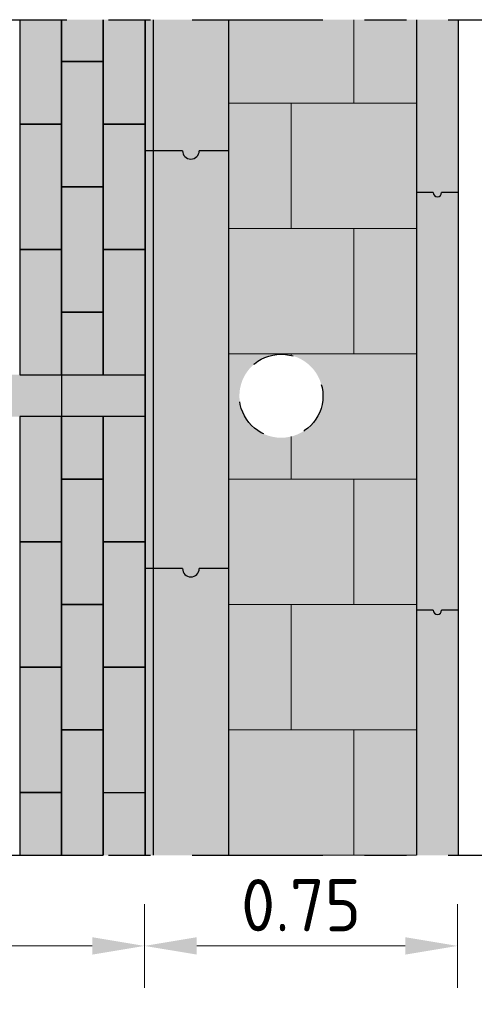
# Model space of a CAD drawing. Header units: metres. Extents: x 104013 to 108981, y 427946 to 428479.
# Tile 116 of 256: x 108742.58 to 108743.67, y 428274.96 to 428277.32. Entities that reach past the tile are written whole.
import ezdxf

# ---------------------------------------------------------------- set-up
doc = ezdxf.new("R2010")
doc.units = ezdxf.units.M
for name, pattern in [('CENTER', [2, 1.25, -0.25, 0.25, -0.25]), ('DASHED2', [0.375, 0.25, -0.125]), ('XX-AFBREEK', [7, 4, -1, 1, -1])]:
    doc.linetypes.add(name, pattern=pattern)
doc.layers.get('DefPoints').update_dxf_attribs({"color": 211, "lineweight": 18})
for name, color, linetype, lineweight in [('N-WE-IE-MEUBILAIR_WEGMEUBILAIR_LICHTMAST-SD', 251, 'Continuous', 25), ('N-WE-VH-KANTOPSLUITING_ELEMENT_INRITBAND-SD', 252, 'Continuous', 25), ('N-WE-VH-KANTVERHARDING-M', 7, 'Continuous', 18), ('N-WE-VH-VERHARDING-GD', 7, 'Continuous', 25), ('N-WE-VH-VERHARDING_TEGEL-AD-50', 252, 'Continuous', 18), ('X-XX-AL-AFBREEKLIJN-GD', 7, 'XX-AFBREEK', 25)]:
    doc.layers.add(name, color=color, linetype=linetype, lineweight=lineweight)
doc.layers.add('N-WE-VH-VERHARDING-AP_VOETPAD', color=7, linetype='Continuous', true_color=0xdbdbdb)
doc.styles.add('NLCS-ISO-M50-T25', font='NLCS-ISO.ttf', dxfattribs={"height": 0.125})
doc.dimstyles.new('NLCS-M50-T25-PIJL_l2_h1', dxfattribs={"dimscale": 0.05, "dimtxt": 2.5, "dimasz": 2.5, "dimexe": 2, "dimexo": 2, "dimgap": 0.7, "dimtad": 1, "dimzin": 0, "dimdsep": 46, "dimtxsty": 'NLCS-ISO-M50-T25', "dimcen": 2.5, "dimdle": 2, "dimclrd": 256, "dimclre": 256, "dimclrt": 256, "dimadec": 1, "dimazin": 0, "dimtfac": 1, "dimtofl": 0, "dimtmove": 1, "dimatfit": 0, "dimfxl": 2, "dimfxlon": 1, "dimtfillclr": 256, "dimtolj": 1, "dimtzin": 0, "dimlwd": 18, "dimlwe": 18, "dimarcsym": 0})

# ---------------------------------------------------------------- blocks, each defined once
blk = doc.blocks.new('*D908')
at = {"layer": 'DefPoints', "color": 0, "transparency": 16777216}
for p in [(108742.8798, 428275.7522), (108738.18, 428275.6283), (108742.8798, 428274.5163)]:
    blk.add_point(p, dxfattribs=at)
at = {"layer": 'N-WE-VH-KANTVERHARDING-M', "lineweight": 18, "transparency": 16777216}
for p, q in [((108738.18, 428274.6163), (108738.18, 428274.4163)), ((108742.8798, 428274.6163), (108742.8798, 428274.4163)), ((108738.305, 428274.5163), (108742.7548, 428274.5163))]:
    blk.add_line(p, q, dxfattribs=at)
at = {"layer": 'N-WE-VH-KANTVERHARDING-M', "transparency": 16777216}
for points in [[(108738.305, 428274.5371), (108738.305, 428274.4954), (108738.18, 428274.5163)], [(108742.7548, 428274.5371), (108742.7548, 428274.4954), (108742.8798, 428274.5163)]]:
    blk.add_solid(points, dxfattribs=at)
at = {"layer": 'N-WE-VH-KANTVERHARDING-M', "transparency": 16777216, "insert": (108740.5299, 428274.6138), "char_height": 0.125, "attachment_point": 5, "style": 'NLCS-ISO-M50-T25'}
blk.add_mtext('\\A1;4.70', dxfattribs=at)
blk = doc.blocks.new('*D909')
at = {"layer": 'DefPoints', "color": 0, "transparency": 16777216}
for p in [(108743.0798, 428275.8722), (108742.8798, 428275.7522), (108743.0798, 428274.5163)]:
    blk.add_point(p, dxfattribs=at)
at = {"layer": 'N-WE-VH-KANTVERHARDING-M', "lineweight": 18, "transparency": 16777216}
for p, q in [((108742.8798, 428274.6163), (108742.8798, 428274.4163)), ((108743.0798, 428274.6163), (108743.0798, 428274.4163)), ((108742.7548, 428274.5163), (108742.6298, 428274.5163)), ((108742.9798, 428274.5163), (108742.8588, 428274.1789)), ((108742.8798, 428274.5163), (108743.0798, 428274.5163)), ((108743.2048, 428274.5163), (108743.3298, 428274.5163)), ((108742.8588, 428274.1789), (108742.5138, 428274.1789))]:
    blk.add_line(p, q, dxfattribs=at)
at = {"layer": 'N-WE-VH-KANTVERHARDING-M', "transparency": 16777216}
for points in [[(108742.7548, 428274.5371), (108742.7548, 428274.4954), (108742.8798, 428274.5163)], [(108743.2048, 428274.5371), (108743.2048, 428274.4954), (108743.0798, 428274.5163)]]:
    blk.add_solid(points, dxfattribs=at)
at = {"layer": 'N-WE-VH-KANTVERHARDING-M', "transparency": 16777216, "insert": (108742.6863, 428274.2764), "char_height": 0.125, "attachment_point": 5, "style": 'NLCS-ISO-M50-T25'}
blk.add_mtext('\\A1;0.20', dxfattribs=at)
blk = doc.blocks.new('*D910')
at = {"layer": 'DefPoints', "color": 0, "transparency": 16777216}
for p in [(108743.5286, 428275.8965), (108743.0798, 428275.8722), (108743.5286, 428274.5163)]:
    blk.add_point(p, dxfattribs=at)
at = {"layer": 'N-WE-VH-KANTVERHARDING-M', "lineweight": 18, "transparency": 16777216}
for p, q in [((108743.0798, 428274.6163), (108743.0798, 428274.4163)), ((108743.5286, 428274.6163), (108743.5286, 428274.4163)), ((108743.2048, 428274.5163), (108743.4036, 428274.5163))]:
    blk.add_line(p, q, dxfattribs=at)
at = {"layer": 'N-WE-VH-KANTVERHARDING-M', "transparency": 16777216}
for points in [[(108743.2048, 428274.5371), (108743.2048, 428274.4954), (108743.0798, 428274.5163)], [(108743.4036, 428274.5371), (108743.4036, 428274.4954), (108743.5286, 428274.5163)]]:
    blk.add_solid(points, dxfattribs=at)
at = {"layer": 'N-WE-VH-KANTVERHARDING-M', "transparency": 16777216, "insert": (108743.3042, 428274.6138), "char_height": 0.125, "attachment_point": 5, "style": 'NLCS-ISO-M50-T25'}
blk.add_mtext('\\A1;0.45', dxfattribs=at)
blk = doc.blocks.new('*D911')
at = {"layer": 'DefPoints', "color": 0, "transparency": 16777216}
for p in [(108743.5286, 428275.8964), (108743.6286, 428275.8965), (108743.6286, 428274.5163)]:
    blk.add_point(p, dxfattribs=at)
at = {"layer": 'N-WE-VH-KANTVERHARDING-M', "lineweight": 18, "transparency": 16777216}
for p, q in [((108743.5786, 428274.5163), (108743.6124, 428274.7667)), ((108743.6124, 428274.7667), (108743.9324, 428274.7667)), ((108743.5286, 428274.6163), (108743.5286, 428274.4163)), ((108743.6286, 428274.6163), (108743.6286, 428274.4163)), ((108743.4036, 428274.5163), (108743.2786, 428274.5163)), ((108743.5286, 428274.5163), (108743.6286, 428274.5163)), ((108743.7536, 428274.5163), (108743.8786, 428274.5163))]:
    blk.add_line(p, q, dxfattribs=at)
at = {"layer": 'N-WE-VH-KANTVERHARDING-M', "transparency": 16777216}
for points in [[(108743.4036, 428274.5371), (108743.4036, 428274.4954), (108743.5286, 428274.5163)], [(108743.7536, 428274.5371), (108743.7536, 428274.4954), (108743.6286, 428274.5163)]]:
    blk.add_solid(points, dxfattribs=at)
at = {"layer": 'N-WE-VH-KANTVERHARDING-M', "transparency": 16777216, "insert": (108743.7724, 428274.8642), "char_height": 0.125, "attachment_point": 5, "style": 'NLCS-ISO-M50-T25'}
blk.add_mtext('\\A1;0.10', dxfattribs=at)
blk = doc.blocks.new('*D912')
at = {"layer": 'DefPoints', "color": 0, "transparency": 16777216}
for p in [(108743.6286, 428275.6965), (108738.18, 428275.1465), (108743.6286, 428273.9344)]:
    blk.add_point(p, dxfattribs=at)
at = {"layer": 'N-WE-VH-KANTVERHARDING-M', "lineweight": 18, "transparency": 16777216}
for p, q in [((108738.18, 428274.0344), (108738.18, 428273.8344)), ((108743.6286, 428274.0344), (108743.6286, 428273.8344)), ((108738.305, 428273.9344), (108743.5036, 428273.9344))]:
    blk.add_line(p, q, dxfattribs=at)
at = {"layer": 'N-WE-VH-KANTVERHARDING-M', "transparency": 16777216}
for points in [[(108738.305, 428273.9552), (108738.305, 428273.9136), (108738.18, 428273.9344)], [(108743.5036, 428273.9552), (108743.5036, 428273.9136), (108743.6286, 428273.9344)]]:
    blk.add_solid(points, dxfattribs=at)
at = {"layer": 'N-WE-VH-KANTVERHARDING-M', "transparency": 16777216, "insert": (108740.9043, 428274.0319), "char_height": 0.125, "attachment_point": 5, "style": 'NLCS-ISO-M50-T25'}
blk.add_mtext('\\A1;5.45', dxfattribs=at)
blk = doc.blocks.new('*D902')
at = {"layer": 'DefPoints', "color": 0, "transparency": 16777216}
for p in [(108738.48, 428275.8731), (108742.8798, 428275.7471), (108742.8798, 428275.1037)]:
    blk.add_point(p, dxfattribs=at)
at = {"layer": 'N-WE-VH-KANTVERHARDING-M', "lineweight": 18, "transparency": 16777216}
for p, q in [((108738.48, 428275.2037), (108738.48, 428275.0037)), ((108742.8798, 428275.2037), (108742.8798, 428275.0037)), ((108738.605, 428275.1037), (108742.7548, 428275.1037))]:
    blk.add_line(p, q, dxfattribs=at)
at = {"layer": 'N-WE-VH-KANTVERHARDING-M', "transparency": 16777216}
for points in [[(108738.605, 428275.1245), (108738.605, 428275.0829), (108738.48, 428275.1037)], [(108742.7548, 428275.1245), (108742.7548, 428275.0829), (108742.8798, 428275.1037)]]:
    blk.add_solid(points, dxfattribs=at)
at = {"layer": 'N-WE-VH-KANTVERHARDING-M', "transparency": 16777216, "insert": (108740.6799, 428275.2012), "char_height": 0.125, "attachment_point": 5, "style": 'NLCS-ISO-M50-T25'}
blk.add_mtext('\\A1;4.40', dxfattribs=at)
blk = doc.blocks.new('*D903')
at = {"layer": 'DefPoints', "color": 0, "transparency": 16777216}
for p in [(108743.6286, 428275.9177), (108742.8798, 428275.857), (108743.6286, 428275.1037)]:
    blk.add_point(p, dxfattribs=at)
at = {"layer": 'N-WE-VH-KANTVERHARDING-M', "lineweight": 18, "transparency": 16777216}
for p, q in [((108742.8798, 428275.2037), (108742.8798, 428275.0037)), ((108743.6286, 428275.2037), (108743.6286, 428275.0037)), ((108743.0048, 428275.1037), (108743.5036, 428275.1037))]:
    blk.add_line(p, q, dxfattribs=at)
at = {"layer": 'N-WE-VH-KANTVERHARDING-M', "transparency": 16777216}
for points in [[(108743.0048, 428275.1245), (108743.0048, 428275.0829), (108742.8798, 428275.1037)], [(108743.5036, 428275.1245), (108743.5036, 428275.0829), (108743.6286, 428275.1037)]]:
    blk.add_solid(points, dxfattribs=at)
at = {"layer": 'N-WE-VH-KANTVERHARDING-M', "transparency": 16777216, "insert": (108743.2542, 428275.2012), "char_height": 0.125, "attachment_point": 5, "style": 'NLCS-ISO-M50-T25'}
blk.add_mtext('\\A1;0.75', dxfattribs=at)
blk = doc.blocks.new('*D897')
at = {"layer": 'DefPoints', "color": 0, "transparency": 16777216}
for p in [(108726.7306, 428275.5388), (108743.6294, 428275.5388), (108743.6294, 428273.4424)]:
    blk.add_point(p, dxfattribs=at)
at = {"layer": 'N-WE-VH-KANTVERHARDING-M', "lineweight": 18, "transparency": 16777216}
for p, q in [((108726.7306, 428273.5424), (108726.7306, 428273.3424)), ((108743.6294, 428273.5424), (108743.6294, 428273.3424)), ((108726.8556, 428273.4424), (108743.5044, 428273.4424))]:
    blk.add_line(p, q, dxfattribs=at)
at = {"layer": 'N-WE-VH-KANTVERHARDING-M', "transparency": 16777216}
for points in [[(108726.8556, 428273.4632), (108726.8556, 428273.4216), (108726.7306, 428273.4424)], [(108743.5044, 428273.4632), (108743.5044, 428273.4216), (108743.6294, 428273.4424)]]:
    blk.add_solid(points, dxfattribs=at)
at = {"layer": 'N-WE-VH-KANTVERHARDING-M', "transparency": 16777216, "insert": (108735.18, 428273.5399), "char_height": 0.125, "attachment_point": 5, "style": 'NLCS-ISO-M50-T25'}
blk.add_mtext('\\A1;16.90', dxfattribs=at)

msp = doc.modelspace()

# ---------------------------------------------------------------- hatches: boundary and pattern name
at = {"layer": 'N-WE-VH-KANTOPSLUITING_ELEMENT_INRITBAND-SD'}
h = msp.add_hatch(color=253, dxfattribs=at)
h.dxf.hatch_style = 1
h.paths.add_polyline_path([(108743.0806, 428275.3207), (108743.0806, 428277.3207), (108742.8806, 428277.3207), (108742.8806, 428275.3207)])
h = msp.add_hatch(color=253, dxfattribs=at)
h.dxf.hatch_style = 1
h.paths.add_polyline_path([(108743.5306, 428275.3207), (108743.5306, 428277.3207), (108743.6306, 428277.3207), (108743.6306, 428275.3207)])
at = {"layer": 'N-WE-VH-VERHARDING-AP_VOETPAD'}
h = msp.add_hatch(color=256, dxfattribs=at)
h.paths.add_polyline_path([(108742.881, 428277.0707), (108742.781, 428277.0707), (108742.781, 428276.9207), (108742.781, 428276.7707), (108742.881, 428276.7707)])
h.paths.add_polyline_path([(108742.781, 428277.2207), (108742.681, 428277.2207), (108742.681, 428277.0707), (108742.681, 428276.9207), (108742.781, 428276.9207)])
h.paths.add_polyline_path([(108742.681, 428277.0707), (108742.581, 428277.0707), (108742.581, 428276.7707), (108742.681, 428276.7707)])
h.paths.add_polyline_path([(108742.681, 428277.3207), (108742.581, 428277.3207), (108742.581, 428277.0707), (108742.681, 428277.0707)])
h.paths.add_polyline_path([(108742.781, 428277.3207), (108742.681, 428277.3207), (108742.681, 428277.2207), (108742.781, 428277.2207)])
h.paths.add_polyline_path([(108742.881, 428277.3207), (108742.781, 428277.3207), (108742.781, 428277.2207), (108742.781, 428277.0707), (108742.881, 428277.0707)])
h = msp.add_hatch(color=256, dxfattribs=at)
edge = h.paths.add_edge_path()
edge.add_arc((108743.2067, 428276.4201), 0.1, 0, 360)
h.paths.add_polyline_path([(108743.0806, 428277.3207), (108743.5304, 428277.3207), (108743.5306, 428275.3207), (108743.0806, 428275.3207)])
h = msp.add_hatch(color=256, dxfattribs=at)
h.paths.add_polyline_path([(108742.681, 428276.7707), (108742.581, 428276.7707), (108742.581, 428276.4707), (108742.681, 428276.4707)])
h.paths.add_polyline_path([(108742.781, 428276.9207), (108742.681, 428276.9207), (108742.681, 428276.6207), (108742.781, 428276.6207)])
h.paths.add_polyline_path([(108742.781, 428276.6207), (108742.681, 428276.6207), (108742.681, 428276.4707), (108742.781, 428276.4707)])
msp.add_hatch(color=256, dxfattribs=at).paths.add_polyline_path([(108742.881, 428276.7707), (108742.781, 428276.7707), (108742.781, 428276.4707), (108742.881, 428276.4707)])
at = {"layer": 'N-WE-VH-VERHARDING-AP_VOETPAD', "true_color": 0xffffff}
h = msp.add_hatch(color=7, dxfattribs=at)
h.dxf.hatch_style = 1
h.paths.add_polyline_path([(108742.681, 428276.4707), (108742.481, 428276.4707), (108742.481, 428276.3707), (108742.681, 428276.3707)])
at = {"layer": 'N-WE-VH-VERHARDING-AP_VOETPAD'}
h = msp.add_hatch(color=256, dxfattribs=at)
h.dxf.hatch_style = 1
h.paths.add_polyline_path([(108742.881, 428276.4707), (108742.681, 428276.4707), (108742.681, 428276.3707), (108742.881, 428276.3707)])
h = msp.add_hatch(color=256, dxfattribs=at)
h.paths.add_polyline_path([(108742.681, 428276.2207), (108742.681, 428276.3707), (108742.581, 428276.3707), (108742.581, 428276.2207), (108742.581, 428276.0707), (108742.681, 428276.0707)])
h.paths.add_polyline_path([(108742.781, 428276.3707), (108742.681, 428276.3707), (108742.681, 428276.2207), (108742.781, 428276.2207)])
h.paths.add_polyline_path([(108742.881, 428276.3707), (108742.781, 428276.3707), (108742.781, 428276.2207), (108742.781, 428276.0707), (108742.881, 428276.0707)])
h.paths.add_polyline_path([(108742.781, 428276.0707), (108742.781, 428276.2207), (108742.681, 428276.2207), (108742.681, 428275.9207), (108742.781, 428275.9207)])
h.paths.add_polyline_path([(108742.681, 428276.0707), (108742.581, 428276.0707), (108742.581, 428275.7707), (108742.681, 428275.7707), (108742.681, 428275.9207)])
h.paths.add_polyline_path([(108742.781, 428275.9207), (108742.681, 428275.9207), (108742.681, 428275.6207), (108742.781, 428275.6207), (108742.781, 428275.7707)])
h.paths.add_polyline_path([(108742.881, 428276.0707), (108742.781, 428276.0707), (108742.781, 428275.7707), (108742.881, 428275.7707)])
h.paths.add_polyline_path([(108742.881, 428275.7707), (108742.781, 428275.7707), (108742.781, 428275.4707), (108742.881, 428275.4707)])
h.paths.add_polyline_path([(108742.881, 428275.4707), (108742.781, 428275.4707), (108742.781, 428275.3207), (108742.881, 428275.3207)])
h.paths.add_polyline_path([(108742.781, 428275.4707), (108742.781, 428275.6207), (108742.681, 428275.6207), (108742.681, 428275.3207), (108742.781, 428275.3207)])
h = msp.add_hatch(color=256, dxfattribs=at)
h.paths.add_polyline_path([(108742.681, 428275.4707), (108742.581, 428275.4707), (108742.581, 428275.3207), (108742.681, 428275.3207)])
h.paths.add_polyline_path([(108742.681, 428275.6207), (108742.681, 428275.7707), (108742.581, 428275.7707), (108742.581, 428275.4707), (108742.681, 428275.4707)])
at = {"layer": 'N-WE-VH-VERHARDING_TEGEL-AD-50'}
h = msp.add_hatch(dxfattribs=at)
h.set_pattern_fill('AVH-TEGEL_300X300_HALFST', color=256, angle=90, pattern_type=2)
h.set_pattern_definition([(90, (108745.18064, 428275.32073), (-0.15, 0.3), [0.3, -0.3]), (180, (108745.18064, 428275.32073), (-4e-17, -0.3), [])])
edge = h.paths.add_edge_path()
edge.add_arc((108743.2067, 428276.4201), 0.1, 0, 360)
h.paths.add_polyline_path([(108743.0806, 428275.3207), (108743.5306, 428275.3207), (108743.5306, 428277.3207), (108743.0806, 428277.3207)])

# ---------------------------------------------------------------- linework, layer by layer
at = {"layer": 'N-WE-IE-MEUBILAIR_WEGMEUBILAIR_LICHTMAST-SD', "linetype": 'DASHED2', "ltscale": 0.2}
msp.add_circle((108743.2067, 428276.4201), 0.1, dxfattribs=at)
at = {"layer": 'N-WE-VH-VERHARDING-AP_VOETPAD', "flags": 128}
msp.add_lwpolyline([(108743.6306, 428277.3207), (108743.6306, 428275.3207)], dxfattribs=at)
at = {"layer": 'N-WE-VH-VERHARDING-GD'}
for points in [[(108742.581, 428277.3207), (108742.581, 428277.0707), (108742.681, 428277.0707), (108742.681, 428277.3207)], [(108742.681, 428277.3207), (108742.681, 428277.2207), (108742.781, 428277.2207), (108742.781, 428277.3207)], [(108742.781, 428277.3207), (108742.781, 428277.0707), (108742.881, 428277.0707), (108742.881, 428277.3207)], [(108742.9706, 428277.0071), (108742.8806, 428277.0071)], [(108743.0806, 428277.0071), (108743.0106, 428277.0071)], [(108743.5706, 428276.9071), (108743.5306, 428276.9071)], [(108743.6306, 428276.9071), (108743.5906, 428276.9071)], [(108742.681, 428276.4707), (108742.681, 428276.3707)], [(108742.9706, 428276.0071), (108742.8806, 428276.0071)], [(108743.0806, 428276.0071), (108743.0106, 428276.0071)], [(108743.5706, 428275.9071), (108743.5306, 428275.9071)], [(108743.6306, 428275.9071), (108743.5906, 428275.9071)], [(108742.681, 428275.3207), (108742.681, 428275.4707), (108742.581, 428275.4707), (108742.581, 428275.3207)], [(108742.681, 428275.3207), (108742.681, 428275.4707)], [(108742.781, 428275.4707), (108742.781, 428275.3207)]]:
    msp.add_lwpolyline(points, dxfattribs=at)
at = {"layer": 'N-WE-VH-VERHARDING-GD', "flags": 128}
for points in [[(108742.8806, 428277.3207), (108742.8806, 428275.3207)], [(108742.881, 428277.3207), (108742.881, 428275.3207)], [(108742.881, 428277.3207), (108742.881, 428275.3207)], [(108742.9006, 428277.3207), (108742.9006, 428275.3207)], [(108743.0806, 428277.3207), (108743.0806, 428275.3207)], [(108743.0806, 428277.3207), (108743.0806, 428275.3207)], [(108743.5306, 428277.3207), (108743.5306, 428275.3207)], [(108743.6306, 428277.3207), (108743.6306, 428275.3207)]]:
    msp.add_lwpolyline(points, dxfattribs=at)
at = {"layer": 'N-WE-VH-VERHARDING-GD'}
for points in [[(108742.681, 428276.9207), (108742.781, 428276.9207), (108742.781, 428277.2207), (108742.681, 428277.2207)], [(108742.581, 428276.7707), (108742.681, 428276.7707), (108742.681, 428277.0707), (108742.581, 428277.0707)], [(108742.781, 428276.7707), (108742.881, 428276.7707), (108742.881, 428277.0707), (108742.781, 428277.0707)], [(108742.681, 428276.6207), (108742.781, 428276.6207), (108742.781, 428276.9207), (108742.681, 428276.9207)], [(108742.581, 428276.4707), (108742.681, 428276.4707), (108742.681, 428276.7707), (108742.581, 428276.7707)], [(108742.781, 428276.4707), (108742.881, 428276.4707), (108742.881, 428276.7707), (108742.781, 428276.7707)], [(108742.681, 428276.4707), (108742.781, 428276.4707), (108742.781, 428276.6207), (108742.681, 428276.6207)], [(108742.581, 428276.0707), (108742.681, 428276.0707), (108742.681, 428276.3707), (108742.581, 428276.3707)], [(108742.681, 428276.2207), (108742.781, 428276.2207), (108742.781, 428276.3707), (108742.681, 428276.3707)], [(108742.781, 428276.0707), (108742.881, 428276.0707), (108742.881, 428276.3707), (108742.781, 428276.3707)], [(108742.681, 428275.9207), (108742.781, 428275.9207), (108742.781, 428276.2207), (108742.681, 428276.2207)], [(108742.581, 428275.7707), (108742.681, 428275.7707), (108742.681, 428276.0707), (108742.581, 428276.0707)], [(108742.781, 428275.7707), (108742.881, 428275.7707), (108742.881, 428276.0707), (108742.781, 428276.0707)], [(108742.681, 428275.6207), (108742.781, 428275.6207), (108742.781, 428275.9207), (108742.681, 428275.9207)], [(108742.581, 428275.4707), (108742.681, 428275.4707), (108742.681, 428275.7707), (108742.581, 428275.7707)], [(108742.781, 428275.4707), (108742.881, 428275.4707), (108742.881, 428275.7707), (108742.781, 428275.7707)], [(108742.681, 428275.3207), (108742.781, 428275.3207), (108742.781, 428275.6207), (108742.681, 428275.6207)]]:
    msp.add_lwpolyline(points, close=True, dxfattribs=at)
for centre, radius in [((108742.9906, 428277.0071), 0.02), ((108743.5806, 428276.9071), 0.01), ((108742.9906, 428276.0071), 0.02), ((108743.5806, 428275.9071), 0.01)]:
    msp.add_arc(centre, radius, 180, 0, dxfattribs=at)
at = {"layer": 'X-XX-AL-AFBREEKLIJN-GD', "linetype": 'CENTER', "ltscale": 0.25}
for points in [[(108725.2313, 428277.3207), (108745.1286, 428277.3207)], [(108725.2313, 428275.3207), (108745.1286, 428275.3207)]]:
    msp.add_lwpolyline(points, dxfattribs=at)

# ---------------------------------------------------------------- dimensions: what is measured, and where the dimension line sits
at = {"layer": 'N-WE-VH-KANTVERHARDING-M'}
for base, p1, p2, picture, middle in [((108743.6286, 428275.1037), (108742.8798, 428275.857), (108743.6286, 428275.9177), '*D903', (108743.2542, 428275.2012)), ((108742.8798, 428275.1037), (108738.48, 428275.8731), (108742.8798, 428275.7471), '*D902', (108740.6799, 428275.2012))]:
    dim = msp.add_linear_dim(base=base, p1=p1, p2=p2, dimstyle='NLCS-M50-T25-PIJL_l2_h1', dxfattribs=at)
    dim.commit()
    dim.dimension.update_dxf_attribs({"geometry": picture, "text_midpoint": middle})
for base, p1, p2, picture, middle in [((108743.5286, 428274.5163), (108743.0798, 428275.8722), (108743.5286, 428275.8965), '*D910', (108743.3042, 428274.6138)), ((108742.8798, 428274.5163), (108738.18, 428275.6283), (108742.8798, 428275.7522), '*D908', (108740.5299, 428274.6138)), ((108743.6286, 428273.9344), (108738.18, 428275.1465), (108743.6286, 428275.6965), '*D912', (108740.9043, 428274.0319))]:
    dim = msp.add_linear_dim(base=base, p1=p1, p2=p2, angle=180, dimstyle='NLCS-M50-T25-PIJL_l2_h1', dxfattribs=at)
    dim.commit()
    dim.dimension.update_dxf_attribs({"geometry": picture, "text_midpoint": middle})
for base, p1, p2, picture, middle in [((108743.6286, 428274.5163), (108743.5286, 428275.8964), (108743.6286, 428275.8965), '*D911', (108743.6474, 428274.7667)), ((108743.0798, 428274.5163), (108742.8798, 428275.7522), (108743.0798, 428275.8722), '*D909', (108742.8238, 428274.1789))]:
    dim = msp.add_linear_dim(base=base, p1=p1, p2=p2, angle=180, dimstyle='NLCS-M50-T25-PIJL_l2_h1', dxfattribs=at)
    dim.commit()
    dim.dimension.update_dxf_attribs({"geometry": picture, "text_midpoint": middle, "dimtype": 160})
dim = msp.add_aligned_dim(p1=(108726.7306, 428275.5388), p2=(108743.6294, 428275.5388), distance=-2.0964, dimstyle='NLCS-M50-T25-PIJL_l2_h1', dxfattribs=at)
dim.commit()
dim.dimension.update_dxf_attribs({"geometry": '*D897', "text_midpoint": (108735.18, 428273.5399)})

doc.saveas('drawing.dxf')
